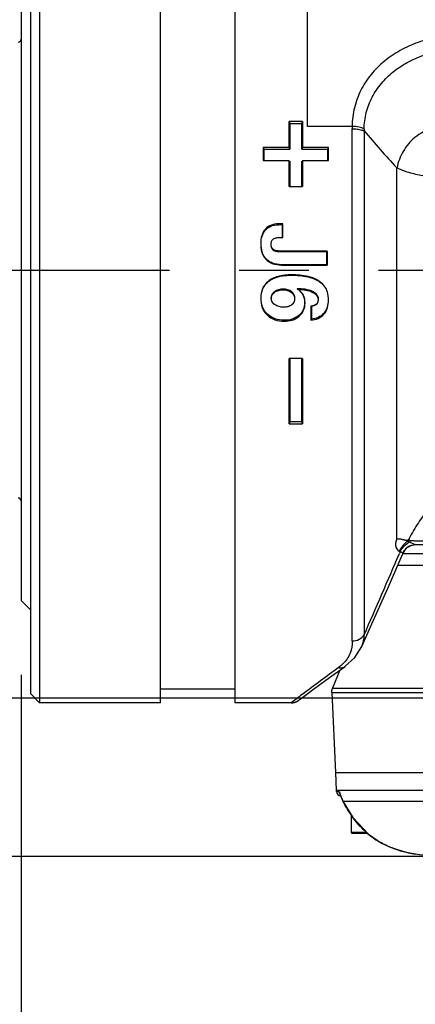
# Model space of a CAD drawing. Header units: millimetres. Extents: x 7426 to 8300, y 123 to 421.
# Tile 23 of 197: x 7979.82 to 7981.95, y 193.48 to 198.77. Entities that reach past the tile are written whole.
import ezdxf

# ---------------------------------------------------------------- set-up
doc = ezdxf.new("R2010")
doc.units = ezdxf.units.MM
doc.linetypes.add('CENTER', pattern=[0.6, 0.375, -0.075, 0.075, -0.075])
for name, color, linetype in [('中心线', 7, 'CENTER'), ('外形图', 7, 'Continuous'), ('尺寸标注', 7, 'Continuous')]:
    doc.layers.add(name, color=color, linetype=linetype)
doc.styles.add('微软雅黑', font='msyh.ttc')
doc.dimstyles.new('尺寸标注_1_20比例', dxfattribs={"dimtxt": 1.5, "dimasz": 1.25, "dimexe": 0.5, "dimexo": 0.4, "dimgap": 0.5, "dimtad": 1, "dimdec": 1, "dimlfac": 20, "dimdsep": 46, "dimtxsty": '微软雅黑', "dimcen": 0.09, "dimadec": 0, "dimazin": 0, "dimtp": 0.01, "dimtm": 0.01, "dimtfac": 1, "dimtdec": 1, "dimtofl": 0, "dimtmove": 0, "dimatfit": 3, "dimfxl": 1, "dimtolj": 1, "dimarcsym": 0})

# ---------------------------------------------------------------- blocks, each defined once
blk = doc.blocks.new('*D1265')
at = {"layer": 'Defpoints', "color": 0}
for p in [(7979.8323, 195.6488), (7989.4323, 195.1238), (7979.8323, 186.6097)]:
    blk.add_point(p, dxfattribs=at)
at = {"layer": '尺寸标注', "color": 0, "lineweight": -2}
for p, q in [((7979.8323, 195.2488), (7979.8323, 186.1097)), ((7989.4323, 194.7238), (7989.4323, 186.1097)), ((7988.1823, 186.6097), (7981.0823, 186.6097))]:
    blk.add_line(p, q, dxfattribs=at)
at = {"layer": '尺寸标注', "color": 0}
for points in [[(7981.0823, 186.818), (7981.0823, 186.4014), (7979.8323, 186.6097)], [(7988.1823, 186.4014), (7988.1823, 186.818), (7989.4323, 186.6097)]]:
    blk.add_solid(points, dxfattribs=at)
at = {"layer": '尺寸标注', "color": 0, "insert": (7984.6323, 187.8887), "char_height": 1.5, "attachment_point": 5, "style": '微软雅黑'}
blk.add_mtext('\\A1;192', dxfattribs=at)
blk = doc.blocks.new('*D1267')
at = {"layer": 'Defpoints', "color": 0}
for p in [(8004.0819, 196.6716), (7979.8323, 195.6488), (7979.8323, 182.682)]:
    blk.add_point(p, dxfattribs=at)
at = {"layer": '尺寸标注', "color": 0, "lineweight": -2}
for p, q in [((8004.0819, 196.2716), (8004.0819, 182.182)), ((7979.8323, 195.2488), (7979.8323, 182.182)), ((8002.8319, 182.682), (7981.0823, 182.682))]:
    blk.add_line(p, q, dxfattribs=at)
at = {"layer": '尺寸标注', "color": 0}
for points in [[(7981.0823, 182.8903), (7981.0823, 182.4737), (7979.8323, 182.682)], [(8002.8319, 182.4737), (8002.8319, 182.8903), (8004.0819, 182.682)]]:
    blk.add_solid(points, dxfattribs=at)
at = {"layer": '尺寸标注', "color": 0, "insert": (7991.9571, 183.9577), "char_height": 1.5, "attachment_point": 5, "style": '微软雅黑'}
blk.add_mtext('\\A1;485', dxfattribs=at)
blk = doc.blocks.new('*D1268')
at = {"layer": 'Defpoints', "color": 0}
for p in [(7984.7568, 200.5738), (7974.2781, 194.2738), (7984.7568, 194.2738)]:
    blk.add_point(p, dxfattribs=at)
at = {"layer": '尺寸标注', "color": 0, "lineweight": -2}
for p, q in [((7984.3568, 200.5738), (7973.7781, 200.5738)), ((7974.2781, 199.3238), (7974.2781, 195.5238)), ((7984.3568, 194.2738), (7973.7781, 194.2738))]:
    blk.add_line(p, q, dxfattribs=at)
at = {"layer": '尺寸标注', "color": 0}
for points in [[(7974.4865, 199.3238), (7974.0698, 199.3238), (7974.2781, 200.5738)], [(7974.0698, 195.5238), (7974.4865, 195.5238), (7974.2781, 194.2738)]]:
    blk.add_solid(points, dxfattribs=at)
at = {"layer": '尺寸标注', "color": 0, "insert": (7972.9991, 197.4238), "char_height": 1.5, "attachment_point": 5, "rotation": 90, "style": '微软雅黑'}
blk.add_mtext('\\A1;126', dxfattribs=at)
blk = doc.blocks.new('*D1292')
at = {"layer": 'Defpoints', "color": 0}
for p in [(7989.4323, 199.7238), (7977.3346, 195.1238), (7989.4323, 195.1238)]:
    blk.add_point(p, dxfattribs=at)
at = {"layer": '尺寸标注', "color": 0, "lineweight": -2}
for p, q in [((7989.0323, 199.7238), (7976.8346, 199.7238)), ((7977.3346, 198.4738), (7977.3346, 196.3738)), ((7989.0323, 195.1238), (7976.8346, 195.1238))]:
    blk.add_line(p, q, dxfattribs=at)
at = {"layer": '尺寸标注', "color": 0}
for points in [[(7977.5429, 198.4738), (7977.1262, 198.4738), (7977.3346, 199.7238)], [(7977.1262, 196.3738), (7977.5429, 196.3738), (7977.3346, 195.1238)]]:
    blk.add_solid(points, dxfattribs=at)
at = {"layer": '尺寸标注', "color": 0, "insert": (7976.0594, 197.4238), "char_height": 1.5, "attachment_point": 5, "rotation": 90, "style": '微软雅黑'}
blk.add_mtext('\\A1;92', dxfattribs=at)

msp = doc.modelspace()

# ---------------------------------------------------------------- linework, layer by layer
at = {"layer": '中心线', "linetype": 'CENTER', "ltscale": 5}
msp.add_line((7978.7552, 197.4238), (8028.3522, 197.4238), dxfattribs=at)
at = {"layer": '外形图', "color": 7, "linetype": 'Continuous'}
for p, q in [((7979.9323, 199.7488), (7979.9323, 195.0988)), ((7980.5823, 195.0988), (7980.5823, 199.7488)), ((7980.9823, 199.7488), (7980.9823, 195.0988)), ((7979.8823, 199.6988), (7979.8823, 195.1488)), ((7981.3722, 198.1959), (7981.3722, 199.5699)), ((7979.8323, 199.1988), (7979.8323, 195.6488)), ((7981.2753, 198.0828), (7981.2753, 198.2228)), ((7981.3453, 198.2228), (7981.2753, 198.2228)), ((7981.2753, 198.2228), (7981.2775, 198.2121)), ((7981.2775, 198.2121), (7981.2775, 198.0736)), ((7981.2775, 198.2121), (7981.3431, 198.2121)), ((7981.3431, 198.2121), (7981.3453, 198.2228)), ((7981.3431, 198.0736), (7981.3431, 198.2121)), ((7981.3453, 198.2228), (7981.3453, 198.0828)), ((7981.6133, 198.1959), (7981.3722, 198.1959)), ((7981.6134, 195.4313), (7981.6134, 198.1828)), ((7981.6776, 198.1717), (7981.6776, 195.4646)), ((7981.1353, 198.0828), (7981.1375, 198.0736)), ((7981.2753, 198.0828), (7981.1353, 198.0828)), ((7981.1375, 198.0736), (7981.2775, 198.0736)), ((7981.2775, 198.0736), (7981.2753, 198.0828)), ((7981.3453, 198.0828), (7981.3431, 198.0736)), ((7981.3431, 198.0736), (7981.4831, 198.0736)), ((7981.4853, 198.0828), (7981.3453, 198.0828)), ((7981.4831, 198.0736), (7981.4853, 198.0828)), ((7981.1353, 198.0128), (7981.2753, 198.0128)), ((7981.2753, 197.8728), (7981.2753, 198.0128)), ((7981.2775, 198.0085), (7981.2775, 197.8728)), ((7981.3431, 197.8728), (7981.3431, 198.0085)), ((7981.3453, 198.0128), (7981.3453, 197.8728)), ((7981.3453, 198.0128), (7981.4853, 198.0128)), ((7981.8532, 195.9811), (7981.8532, 197.9736)), ((7981.2753, 197.8728), (7981.3453, 197.8728)), ((7981.148, 197.6404), (7981.1463, 197.6442)), ((7981.2292, 197.6728), (7981.2292, 197.6679)), ((7981.2402, 197.6728), (7981.2292, 197.6728)), ((7981.2292, 197.6679), (7981.238, 197.6679)), ((7981.238, 197.6679), (7981.2402, 197.6728)), ((7981.2277, 197.5989), (7981.2402, 197.5984)), ((7981.2402, 197.5984), (7981.238, 197.5988)), ((7981.1234, 197.5664), (7981.1212, 197.568)), ((7981.1756, 197.5645), (7981.1778, 197.566)), ((7981.2251, 197.526), (7981.2251, 197.5228)), ((7981.4788, 197.526), (7981.2251, 197.526)), ((7981.2251, 197.5228), (7981.4766, 197.5228)), ((7981.4766, 197.5228), (7981.4788, 197.526)), ((7981.4766, 197.4519), (7981.4766, 197.5228)), ((7981.4788, 197.526), (7981.4788, 197.45)), ((7981.1529, 197.4811), (7981.1514, 197.4802)), ((7981.245, 197.4519), (7981.245, 197.45)), ((7981.4766, 197.4519), (7981.245, 197.4519)), ((7981.245, 197.45), (7981.4788, 197.45)), ((7981.4788, 197.45), (7981.4766, 197.4519)), ((7981.1656, 197.3646), (7981.1643, 197.3657)), ((7981.2855, 197.3962), (7981.2855, 197.3981)), ((7981.3759, 197.3875), (7981.3764, 197.3893)), ((7981.2416, 197.3212), (7981.2416, 197.3179)), ((7981.4379, 197.3609), (7981.4392, 197.3619)), ((7981.4728, 197.3211), (7981.4748, 197.321)), ((7981.1234, 197.273), (7981.1212, 197.2713)), ((7981.1766, 197.2725), (7981.1787, 197.2708)), ((7981.1954, 197.3078), (7981.1967, 197.3048)), ((7981.2879, 197.3068), (7981.2865, 197.3038)), ((7981.3057, 197.2706), (7981.3035, 197.2689)), ((7981.4031, 197.3072), (7981.402, 197.304)), ((7981.432, 197.2677), (7981.4298, 197.266)), ((7981.4839, 197.2641), (7981.4861, 197.2623)), ((7981.2888, 197.2373), (7981.2874, 197.237)), ((7981.3576, 197.2484), (7981.3598, 197.2465)), ((7981.4224, 197.2414), (7981.421, 197.2411)), ((7981.1576, 197.187), (7981.1561, 197.1829)), ((7981.247, 197.1541), (7981.247, 197.149)), ((7981.327, 197.1806), (7981.3284, 197.1763)), ((7981.394, 197.1608), (7981.3918, 197.1556)), ((7981.4601, 197.191), (7981.4617, 197.187)), ((7981.2753, 196.598), (7981.2753, 196.948)), ((7981.3453, 196.948), (7981.2753, 196.948)), ((7981.2775, 196.948), (7981.2775, 196.6089)), ((7981.3431, 196.6089), (7981.3431, 196.948)), ((7981.3453, 196.948), (7981.3453, 196.598)), ((7981.2775, 196.6089), (7981.2753, 196.598)), ((7981.2753, 196.598), (7981.3453, 196.598)), ((7981.3431, 196.6089), (7981.2775, 196.6089)), ((7981.3453, 196.598), (7981.3431, 196.6089)), ((7981.91, 195.9341), (7981.93, 195.945)), ((7981.93, 195.945), (7981.9521, 195.9488)), ((7981.9514, 195.9488), (7983.6061, 195.9488)), ((7981.9514, 195.9488), (7981.9514, 195.9488)), ((7981.8068, 195.7185), (7981.8897, 195.9076)), ((7981.8719, 195.9126), (7981.8673, 195.9019)), ((7981.9001, 195.9254), (7981.8889, 195.9075)), ((7981.8889, 195.9075), (7981.8897, 195.9076)), ((7985.591, 195.8988), (7981.8897, 195.8988)), ((7983.6461, 195.837), (7981.8587, 195.837)), ((7979.8323, 195.6488), (7979.8823, 195.5988)), ((7981.4714, 195.22), (7981.5166, 195.2528)), ((7981.5076, 195.1755), (7981.5492, 195.2762)), ((7981.5755, 195.2949), (7981.5761, 195.2954)), ((7981.3935, 195.163), (7981.4714, 195.22)), ((7979.8823, 195.1488), (7979.9323, 195.0988)), ((7980.5823, 195.1738), (7980.9823, 195.1738)), ((7981.3471, 195.1459), (7981.3435, 195.1432)), ((7981.3535, 195.1335), (7981.3987, 195.1668)), ((7981.5038, 195.1543), (7981.5232, 194.7238)), ((7980.5823, 195.0988), (7979.9323, 195.0988)), ((7981.2845, 195.0988), (7980.9823, 195.0988)), ((7981.3167, 195.123), (7981.2845, 195.0988)), ((7981.2845, 195.0988), (7981.2971, 195.1)), ((7981.297, 195.0999), (7981.3052, 195.102)), ((7981.2972, 195.1), (7981.3078, 195.1029)), ((7981.3052, 195.102), (7981.3121, 195.1047)), ((7981.3078, 195.1029), (7981.3164, 195.1068)), ((7981.3258, 195.1129), (7981.3282, 195.1146)), ((7981.3282, 195.1146), (7981.3616, 195.1395)), ((7981.5232, 194.7238), (7981.5279, 194.6283)), ((7981.5232, 194.7238), (7993.9793, 194.7238)), ((7981.5232, 194.7238), (7981.5365, 194.7238)), ((7981.5435, 194.6213), (7981.5284, 194.6213)), ((7981.554, 194.5922), (7981.5576, 194.5832)), ((7981.5635, 194.5706), (7981.5638, 194.5706)), ((7981.6073, 194.4993), (7981.6073, 194.4038)), ((7981.6073, 194.4038), (7981.6905, 194.4038)), ((7981.6123, 194.3988), (7981.6952, 194.3988)), ((7981.7704, 194.3457), (7981.7704, 194.3458))]:
    msp.add_line(p, q, dxfattribs=at)
for points in [[(7981.8896, 195.9076), (7981.8948, 195.9172), (7981.91, 195.9341)], [(7981.9001, 195.9254), (7981.9096, 195.9343), (7981.9213, 195.9416)], [(7981.9213, 195.9416), (7981.9351, 195.9467), (7981.9514, 195.9488)], [(7981.6648, 195.4017), (7981.7125, 195.5071), (7981.8068, 195.7185)], [(7981.5761, 195.2954), (7981.6269, 195.3424), (7981.6648, 195.4016)], [(7981.5166, 195.2528), (7981.5572, 195.2819), (7981.5755, 195.2949)], [(7981.2845, 195.0988), (7981.288, 195.0989), (7981.297, 195.0999)], [(7981.3121, 195.1047), (7981.3177, 195.1075), (7981.3208, 195.1094), (7981.3223, 195.1104), (7981.3231, 195.111), (7981.3238, 195.1114), (7981.3243, 195.1118), (7981.3248, 195.1122), (7981.3258, 195.1129)], [(7981.5474, 194.6108), (7981.5476, 194.6103), (7981.549, 194.6066), (7981.5511, 194.6003), (7981.5541, 194.592)], [(7981.5576, 194.5832), (7981.5619, 194.5738), (7981.5635, 194.5706)], [(7981.5635, 194.5706), (7981.6173, 194.4829), (7981.7005, 194.3931), (7981.7704, 194.3457)], [(7981.7704, 194.3457), (7981.8239, 194.3208), (7981.9036, 194.2963), (7981.9746, 194.2837), (7982.0304, 194.2779), (7982.0695, 194.2752)]]:
    msp.add_lwpolyline(points, dxfattribs=at)
for centre, radius, start, end in [((7979.8173, 198.6638), 0.015, 270, 0), ((7982.0724, 198.1919), 0.4591, 179.512, 181.1426), ((7982.0264, 198.1749), 0.3488, 178.9409, 180.5345), ((7985.9562, 201.7886), 5.6026, 220.2088, 222.9161), ((8005.7959, 198.0478), 24.6607, 179.91868, 180.08132), ((8005.558, 198.0411), 24.4205, 179.92373, 180.0664), ((7957.0627, 198.0411), 24.4204, 359.9336, 0.07627), ((7956.8246, 198.0478), 24.6607, 359.91868, 0.08132), ((7955.1656, 197.6333), 26.0724, 359.92417, 0.07602), ((7954.8846, 197.6356), 26.3556, 359.9192, 0.0808), ((7981.2673, 197.2032), 0.1297, 64.0624, 67.5979), ((8007.7055, 197.1927), 26.3137, 179.91907, 180.08093), ((7981.3585, 197.5084), 0.2805, 276.809, 277.2586), ((8007.4261, 197.1952), 26.0321, 179.92306, 180.07571), ((7979.8173, 196.1838), 0.015, 0, 90), ((7982.0573, 197.0659), 1.1038, 261.5348, 262.5111), ((7981.8691, 195.996), 0.0506, 325.5539, 331.0801), ((7956.0906, 206.8292), 27.9972, 336.0514, 337.02697), ((7981.5349, 195.4607), 0.1427, 335.5648, 1.5872), ((7989.3954, 184.4296), 13.402, 125.88014, 126.90783), ((7990.394, 183.066), 15.092, 126.84739, 126.99228), ((7981.2844, 195.1663), 0.0675, 270.0483, 285.5359), ((7981.2847, 195.1654), 0.0666, 285.5581, 288.022), ((7981.2843, 195.1663), 0.0675, 288.0864, 306.8866), ((7981.6706, 194.6356), 0.1429, 182.8951, 185.7452), ((7981.5533, 194.6238), 0.025, 185.7651, 265.6128), ((7981.7551, 194.6678), 0.2146, 200.9296, 206.9241), ((7981.6123, 194.4038), 0.005, 180, 270), ((7981.9772, 194.7262), 0.4329, 229.3547, 241.4708), ((7982.0248, 194.8316), 0.5487, 250.0275, 254.6285), ((7982.0455, 194.908), 0.6279, 254.6541, 258.0201), ((7982.0659, 195.0076), 0.7296, 258.0763, 261.1029)]:
    msp.add_arc(centre, radius, start, end, dxfattribs=at)
for points, knots in [([(7982.1784, 198.6844), (7982.1424, 198.6852), (7982.0707, 198.6771), (7981.9672, 198.6498), (7981.871, 198.6064), (7981.785, 198.5487), (7981.7125, 198.4767), (7981.6568, 198.392), (7981.6221, 198.2969), (7981.613, 198.2296), (7981.6133, 198.1959)], [0, 0, 0, 0, 0.13074, 0.260243, 0.387522, 0.512241, 0.63485, 0.756238, 0.877521, 1, 1, 1, 1]), ([(7981.6776, 198.1814), (7981.6781, 198.2112), (7981.6859, 198.2707), (7981.718, 198.3543), (7981.7681, 198.4285), (7981.8327, 198.4912), (7981.9089, 198.5415), (7981.9937, 198.5791), (7982.0845, 198.6036), (7982.1475, 198.6094), (7982.1791, 198.6095)], [0, 0, 0, 0, 0.122919, 0.244592, 0.366246, 0.488984, 0.613647, 0.740625, 0.8697, 1, 1, 1, 1]), ([(7981.6776, 198.1814), (7981.6741, 198.1838), (7981.6653, 198.188), (7981.6439, 198.1941), (7981.6259, 198.1957), (7981.6133, 198.1959)], [0, 0, 0, 0, 0.193189, 0.433139, 1, 1, 1, 1]), ([(7981.6134, 198.1828), (7981.6199, 198.1829), (7981.6353, 198.1825), (7981.6568, 198.1783), (7981.6715, 198.174), (7981.6776, 198.1717)], [0, 0, 0, 0, 0.29799, 0.703347, 1, 1, 1, 1]), ([(7982.1442, 198.2056), (7982.1264, 198.2043), (7982.0913, 198.1991), (7982.0404, 198.1857), (7981.9925, 198.166), (7981.9369, 198.1286), (7981.8831, 198.0655), (7981.8601, 198.0037), (7981.8546, 197.9725)], [0, 0, 0, 0, 0.13341, 0.264771, 0.392734, 0.51847, 0.762768, 1, 1, 1, 1]), ([(7982.1635, 197.9131), (7982.1323, 197.9148), (7982.072, 197.9186), (7981.987, 197.9304), (7981.9146, 197.9472), (7981.872, 197.9631), (7981.8546, 197.9725)], [0, 0, 0, 0, 0.295954, 0.572613, 0.811919, 1, 1, 1, 1]), ([(7981.1463, 197.6442), (7981.1373, 197.6341), (7981.1241, 197.6091), (7981.1212, 197.5816), (7981.1212, 197.568)], [0, 0, 0, 0, 0.499051, 1, 1, 1, 1]), ([(7981.1234, 197.5664), (7981.1234, 197.5797), (7981.1262, 197.6064), (7981.1392, 197.6306), (7981.148, 197.6404)], [0, 0, 0, 0, 0.501121, 1, 1, 1, 1]), ([(7981.2292, 197.6728), (7981.2142, 197.6728), (7981.1913, 197.6707), (7981.1632, 197.6594), (7981.1513, 197.6499), (7981.1463, 197.6442)], [0, 0, 0, 0, 0.500202, 0.750427, 1, 1, 1, 1]), ([(7981.148, 197.6404), (7981.1528, 197.6459), (7981.1646, 197.6552), (7981.1922, 197.666), (7981.2145, 197.6679), (7981.2292, 197.6679)], [0, 0, 0, 0, 0.24955, 0.499774, 1, 1, 1, 1]), ([(7981.1778, 197.566), (7981.1778, 197.5716), (7981.1801, 197.5834), (7981.1939, 197.5949), (7981.2107, 197.5988), (7981.2221, 197.5991), (7981.2277, 197.5989)], [0, 0, 0, 0, 0.248826, 0.497328, 0.748317, 1, 1, 1, 1]), ([(7981.1212, 197.568), (7981.1212, 197.5521), (7981.1237, 197.528), (7981.136, 197.4986), (7981.1458, 197.4857), (7981.1514, 197.4802)], [0, 0, 0, 0, 0.499134, 0.749546, 1, 1, 1, 1]), ([(7981.1529, 197.4811), (7981.1474, 197.4865), (7981.1379, 197.4989), (7981.1258, 197.5276), (7981.1234, 197.551), (7981.1234, 197.5664)], [0, 0, 0, 0, 0.250244, 0.50058, 1, 1, 1, 1]), ([(7981.1756, 197.5645), (7981.1756, 197.5586), (7981.1766, 197.5469), (7981.183, 197.5362), (7981.1874, 197.5325)], [0, 0, 0, 0, 0.501658, 1, 1, 1, 1]), ([(7981.1888, 197.5354), (7981.1846, 197.539), (7981.1787, 197.5492), (7981.1778, 197.5604), (7981.1778, 197.566)], [0, 0, 0, 0, 0.498292, 1, 1, 1, 1]), ([(7981.1874, 197.5325), (7981.1924, 197.5283), (7981.2054, 197.5236), (7981.2185, 197.5228), (7981.2251, 197.5228)], [0, 0, 0, 0, 0.498619, 1, 1, 1, 1]), ([(7981.2251, 197.526), (7981.2187, 197.526), (7981.2061, 197.5268), (7981.1936, 197.5313), (7981.1888, 197.5354)], [0, 0, 0, 0, 0.501357, 1, 1, 1, 1]), ([(7981.1514, 197.4802), (7981.1573, 197.4742), (7981.1712, 197.4643), (7981.2028, 197.4523), (7981.2283, 197.45), (7981.245, 197.45)], [0, 0, 0, 0, 0.249915, 0.500151, 1, 1, 1, 1]), ([(7981.245, 197.4519), (7981.2286, 197.4519), (7981.2036, 197.4541), (7981.1725, 197.4656), (7981.1588, 197.4753), (7981.1529, 197.4811)], [0, 0, 0, 0, 0.499876, 0.750108, 1, 1, 1, 1]), ([(7981.1643, 197.3657), (7981.1571, 197.3604), (7981.1439, 197.3478), (7981.1254, 197.3167), (7981.1212, 197.2892), (7981.1212, 197.2713)], [0, 0, 0, 0, 0.25084, 0.501536, 1, 1, 1, 1]), ([(7981.1234, 197.273), (7981.1234, 197.2903), (7981.1275, 197.3171), (7981.1457, 197.3473), (7981.1586, 197.3594), (7981.1656, 197.3646)], [0, 0, 0, 0, 0.498633, 0.749228, 1, 1, 1, 1]), ([(7981.2855, 197.3981), (7981.2643, 197.3981), (7981.2218, 197.3948), (7981.1812, 197.3784), (7981.1643, 197.3657)], [0, 0, 0, 0, 0.501171, 1, 1, 1, 1]), ([(7981.1656, 197.3646), (7981.174, 197.3709), (7981.2109, 197.3914), (7981.2542, 197.3962), (7981.2855, 197.3962)], [0, 0, 0, 0, 0.250894, 1, 1, 1, 1]), ([(7981.3759, 197.3875), (7981.3924, 197.3838), (7981.4143, 197.3766), (7981.4334, 197.3643), (7981.4379, 197.3609)], [0, 0, 0, 0, 0.749471, 1, 1, 1, 1]), ([(7981.4392, 197.3619), (7981.4347, 197.3654), (7981.4154, 197.378), (7981.3932, 197.3855), (7981.3764, 197.3893)], [0, 0, 0, 0, 0.250544, 1, 1, 1, 1]), ([(7981.2416, 197.3212), (7981.2335, 197.3212), (7981.2172, 197.3195), (7981.202, 197.3126), (7981.1954, 197.3078)], [0, 0, 0, 0, 0.500564, 1, 1, 1, 1]), ([(7981.1967, 197.3048), (7981.2031, 197.3094), (7981.2178, 197.3162), (7981.2337, 197.3179), (7981.2416, 197.3179)], [0, 0, 0, 0, 0.49946, 1, 1, 1, 1]), ([(7981.2879, 197.3068), (7981.2816, 197.312), (7981.2664, 197.3195), (7981.2498, 197.3212), (7981.2416, 197.3212)], [0, 0, 0, 0, 0.499179, 1, 1, 1, 1]), ([(7981.2416, 197.3179), (7981.2496, 197.3179), (7981.2657, 197.3163), (7981.2804, 197.3089), (7981.2865, 197.3038)], [0, 0, 0, 0, 0.500837, 1, 1, 1, 1]), ([(7981.4031, 197.3072), (7981.3901, 197.3143), (7981.3609, 197.3221), (7981.3315, 197.3233), (7981.3167, 197.3231)], [0, 0, 0, 0, 0.49934, 1, 1, 1, 1]), ([(7981.3167, 197.3231), (7981.3231, 197.3193), (7981.3351, 197.3102), (7981.3486, 197.292), (7981.3563, 197.2708), (7981.3576, 197.2558), (7981.3576, 197.2484)], [0, 0, 0, 0, 0.250246, 0.500268, 0.750177, 1, 1, 1, 1]), ([(7981.3598, 197.2465), (7981.3598, 197.2605), (7981.356, 197.2823), (7981.3405, 197.3062), (7981.3298, 197.3157), (7981.324, 197.3198)], [0, 0, 0, 0, 0.498116, 0.74898, 1, 1, 1, 1]), ([(7981.324, 197.3198), (7981.3374, 197.3197), (7981.3641, 197.318), (7981.3903, 197.3105), (7981.402, 197.304)], [0, 0, 0, 0, 0.500559, 1, 1, 1, 1]), ([(7981.4379, 197.3609), (7981.4485, 197.3528), (7981.4616, 197.3403), (7981.4708, 197.3251), (7981.4728, 197.3211)], [0, 0, 0, 0, 0.749427, 1, 1, 1, 1]), ([(7981.4748, 197.321), (7981.4727, 197.3251), (7981.4634, 197.3407), (7981.45, 197.3537), (7981.4392, 197.3619)], [0, 0, 0, 0, 0.25058, 1, 1, 1, 1]), ([(7981.4728, 197.3211), (7981.475, 197.3168), (7981.4821, 197.2985), (7981.4839, 197.2787), (7981.4839, 197.2641)], [0, 0, 0, 0, 0.250729, 1, 1, 1, 1]), ([(7981.4861, 197.2623), (7981.4861, 197.2773), (7981.4843, 197.2977), (7981.477, 197.3165), (7981.4748, 197.321)], [0, 0, 0, 0, 0.749269, 1, 1, 1, 1]), ([(7981.1212, 197.2713), (7981.1212, 197.2551), (7981.1248, 197.2303), (7981.1396, 197.2011), (7981.1502, 197.1885), (7981.1561, 197.1829)], [0, 0, 0, 0, 0.499098, 0.749525, 1, 1, 1, 1]), ([(7981.1576, 197.187), (7981.1518, 197.1925), (7981.1414, 197.2046), (7981.1269, 197.233), (7981.1234, 197.2572), (7981.1234, 197.273)], [0, 0, 0, 0, 0.250519, 0.500918, 1, 1, 1, 1]), ([(7981.1954, 197.3078), (7981.1898, 197.3038), (7981.1798, 197.2935), (7981.1766, 197.2794), (7981.1766, 197.2725)], [0, 0, 0, 0, 0.500751, 1, 1, 1, 1]), ([(7981.1766, 197.2725), (7981.1766, 197.2657), (7981.1804, 197.2517), (7981.1907, 197.2421), (7981.1963, 197.2382)], [0, 0, 0, 0, 0.498716, 1, 1, 1, 1]), ([(7981.1787, 197.2708), (7981.1787, 197.2774), (7981.1818, 197.291), (7981.1914, 197.3009), (7981.1967, 197.3048)], [0, 0, 0, 0, 0.499346, 1, 1, 1, 1]), ([(7981.1975, 197.238), (7981.1922, 197.2417), (7981.1824, 197.251), (7981.1787, 197.2644), (7981.1787, 197.2708)], [0, 0, 0, 0, 0.501273, 1, 1, 1, 1]), ([(7981.2865, 197.3038), (7981.2916, 197.2996), (7981.3006, 197.2891), (7981.3035, 197.2755), (7981.3035, 197.2689)], [0, 0, 0, 0, 0.500598, 1, 1, 1, 1]), ([(7981.3035, 197.2689), (7981.3035, 197.2628), (7981.3009, 197.2502), (7981.2923, 197.2407), (7981.2874, 197.237)], [0, 0, 0, 0, 0.499605, 1, 1, 1, 1]), ([(7981.3057, 197.2706), (7981.3057, 197.2775), (7981.3026, 197.2916), (7981.2932, 197.3024), (7981.2879, 197.3068)], [0, 0, 0, 0, 0.499354, 1, 1, 1, 1]), ([(7981.2888, 197.2373), (7981.2939, 197.2412), (7981.3029, 197.251), (7981.3057, 197.2642), (7981.3057, 197.2706)], [0, 0, 0, 0, 0.500468, 1, 1, 1, 1]), ([(7981.402, 197.304), (7981.4092, 197.3), (7981.4196, 197.2927), (7981.4283, 197.2784), (7981.4298, 197.2701), (7981.4298, 197.266)], [0, 0, 0, 0, 0.499854, 0.750111, 1, 1, 1, 1]), ([(7981.432, 197.2677), (7981.432, 197.2719), (7981.4305, 197.2806), (7981.4214, 197.2955), (7981.4105, 197.3031), (7981.4031, 197.3072)], [0, 0, 0, 0, 0.2499, 0.50017, 1, 1, 1, 1]), ([(7981.4298, 197.266), (7981.4298, 197.2615), (7981.4291, 197.2524), (7981.4244, 197.244), (7981.421, 197.2411)], [0, 0, 0, 0, 0.502495, 1, 1, 1, 1]), ([(7981.4224, 197.2414), (7981.4261, 197.2444), (7981.4312, 197.2533), (7981.432, 197.2629), (7981.432, 197.2677)], [0, 0, 0, 0, 0.497668, 1, 1, 1, 1]), ([(7981.4839, 197.2641), (7981.4839, 197.251), (7981.4811, 197.2247), (7981.4686, 197.2007), (7981.4601, 197.191)], [0, 0, 0, 0, 0.501102, 1, 1, 1, 1]), ([(7981.4617, 197.187), (7981.4705, 197.1971), (7981.4832, 197.2218), (7981.4861, 197.2489), (7981.4861, 197.2623)], [0, 0, 0, 0, 0.499083, 1, 1, 1, 1]), ([(7981.2445, 197.2245), (7981.2363, 197.2245), (7981.2197, 197.2263), (7981.2042, 197.2332), (7981.1975, 197.238)], [0, 0, 0, 0, 0.500578, 1, 1, 1, 1]), ([(7981.2874, 197.237), (7981.2815, 197.2324), (7981.2673, 197.226), (7981.2521, 197.2245), (7981.2445, 197.2245)], [0, 0, 0, 0, 0.499115, 1, 1, 1, 1]), ([(7981.3576, 197.2484), (7981.3576, 197.2357), (7981.3531, 197.2096), (7981.3367, 197.1888), (7981.327, 197.1806)], [0, 0, 0, 0, 0.500136, 1, 1, 1, 1]), ([(7981.3284, 197.1763), (7981.3384, 197.1849), (7981.3552, 197.2065), (7981.3598, 197.2333), (7981.3598, 197.2465)], [0, 0, 0, 0, 0.499844, 1, 1, 1, 1]), ([(7981.421, 197.2411), (7981.417, 197.2378), (7981.4072, 197.2332), (7981.3969, 197.2308), (7981.3918, 197.2299)], [0, 0, 0, 0, 0.499266, 1, 1, 1, 1]), ([(7981.394, 197.2302), (7981.399, 197.2311), (7981.409, 197.2336), (7981.4185, 197.2381), (7981.4224, 197.2414)], [0, 0, 0, 0, 0.500688, 1, 1, 1, 1]), ([(7981.1561, 197.1829), (7981.168, 197.1715), (7981.197, 197.1535), (7981.2305, 197.149), (7981.247, 197.149)], [0, 0, 0, 0, 0.499112, 1, 1, 1, 1]), ([(7981.247, 197.1541), (7981.2308, 197.1541), (7981.1979, 197.1584), (7981.1693, 197.1759), (7981.1576, 197.187)], [0, 0, 0, 0, 0.501001, 1, 1, 1, 1]), ([(7981.327, 197.1806), (7981.3161, 197.1714), (7981.2901, 197.1575), (7981.2613, 197.1541), (7981.247, 197.1541)], [0, 0, 0, 0, 0.499076, 1, 1, 1, 1]), ([(7981.247, 197.149), (7981.2616, 197.149), (7981.2909, 197.1525), (7981.3174, 197.1668), (7981.3284, 197.1763)], [0, 0, 0, 0, 0.500889, 1, 1, 1, 1]), ([(7981.3918, 197.1556), (7981.4048, 197.1566), (7981.4308, 197.1617), (7981.4532, 197.1772), (7981.4617, 197.187)], [0, 0, 0, 0, 0.501337, 1, 1, 1, 1]), ([(7981.4601, 197.191), (7981.4519, 197.1817), (7981.4308, 197.1671), (7981.4063, 197.162), (7981.394, 197.1608)], [0, 0, 0, 0, 0.498753, 1, 1, 1, 1]), ([(7982.1635, 196.2615), (7982.1355, 196.2459), (7982.0833, 196.2073), (7982.018, 196.1357), (7981.9611, 196.0568), (7981.9285, 196.0004), (7981.9134, 195.9715)], [0, 0, 0, 0, 0.247988, 0.497183, 0.747689, 1, 1, 1, 1]), ([(7982.3653, 195.9988), (7982.3493, 195.998), (7982.3252, 195.9949), (7982.2928, 195.9904), (7982.2581, 195.9863), (7982.2118, 195.9812), (7982.152, 195.9752), (7982.0872, 195.9703), (7982.0216, 195.9674), (7981.9698, 195.9673), (7981.9345, 195.9691), (7981.9198, 195.9706), (7981.9134, 195.9715)], [0, 0, 0, 0, 0.105715, 0.160363, 0.216766, 0.336709, 0.468848, 0.614278, 0.766175, 0.902808, 0.957108, 1, 1, 1, 1]), ([(7981.8532, 195.9811), (7981.8475, 195.9657), (7981.8421, 195.9381), (7981.8588, 195.9181), (7981.8652, 195.9133)], [0, 0, 0, 0, 0.671397, 1, 1, 1, 1]), ([(7981.8532, 195.9811), (7981.8563, 195.9809), (7981.863, 195.9804), (7981.8714, 195.9797), (7981.8784, 195.9787), (7981.8837, 195.9771), (7981.8882, 195.9759), (7981.8919, 195.9747), (7981.8938, 195.9744), (7981.8948, 195.9741)], [0, 0, 0, 0, 0.224515, 0.470059, 0.598091, 0.727721, 0.861184, 0.929482, 1, 1, 1, 1]), ([(7981.9109, 195.9674), (7981.9062, 195.9635), (7981.8887, 195.9476), (7981.8739, 195.9286), (7981.8652, 195.9133)], [0, 0, 0, 0, 0.254925, 1, 1, 1, 1]), ([(7981.8719, 195.9126), (7981.8748, 195.9177), (7981.8879, 195.9376), (7981.9061, 195.9541), (7981.9213, 195.9638)], [0, 0, 0, 0, 0.244763, 1, 1, 1, 1]), ([(7981.9213, 195.9638), (7981.9204, 195.9641), (7981.917, 195.9655), (7981.9135, 195.9666), (7981.9109, 195.9674)], [0, 0, 0, 0, 0.257541, 1, 1, 1, 1]), ([(7981.9514, 195.9488), (7981.9465, 195.9488), (7981.9362, 195.9552), (7981.9269, 195.9608), (7981.9213, 195.9638)], [0, 0, 0, 0, 0.438087, 1, 1, 1, 1]), ([(7981.8652, 195.9133), (7981.8658, 195.9134), (7981.8681, 195.9137), (7981.8703, 195.9132), (7981.8719, 195.9126)], [0, 0, 0, 0, 0.271098, 1, 1, 1, 1]), ([(7981.8719, 195.9126), (7981.8743, 195.9114), (7981.8779, 195.9098), (7981.8816, 195.9068), (7981.8832, 195.9057), (7981.8841, 195.9055)], [0, 0, 0, 0, 0.582683, 0.81581, 1, 1, 1, 1]), ([(7981.8841, 195.9055), (7981.8853, 195.9051), (7981.8873, 195.9059), (7981.8885, 195.9071), (7981.8889, 195.9075)], [0, 0, 0, 0, 0.715828, 1, 1, 1, 1]), ([(7981.6134, 195.4313), (7981.6263, 195.4313), (7981.6516, 195.437), (7981.6713, 195.4544), (7981.6776, 195.4646)], [0, 0, 0, 0, 0.516609, 1, 1, 1, 1]), ([(7981.6134, 195.4313), (7981.6148, 195.4091), (7981.6069, 195.3628), (7981.5797, 195.3251), (7981.5636, 195.3088)], [0, 0, 0, 0, 0.49236, 1, 1, 1, 1]), ([(7981.5636, 195.3088), (7981.5618, 195.3071), (7981.5545, 195.2999), (7981.5467, 195.2933), (7981.5406, 195.2885)], [0, 0, 0, 0, 0.244887, 1, 1, 1, 1]), ([(7981.5406, 195.2885), (7981.5467, 195.2873), (7981.5591, 195.2868), (7981.5707, 195.2915), (7981.5755, 195.2949)], [0, 0, 0, 0, 0.516531, 1, 1, 1, 1]), ([(7981.5038, 195.1543), (7981.5038, 195.1546), (7981.5054, 195.1542), (7981.5071, 195.1547), (7981.5112, 195.1545), (7981.5163, 195.1546), (7981.5232, 195.1546), (7981.5351, 195.1547), (7981.5537, 195.1546), (7981.5804, 195.1546), (7981.6129, 195.1545), (7981.6511, 195.1544), (7981.6949, 195.1544), (7981.7442, 195.1543), (7981.8206, 195.1543), (7981.9286, 195.1544), (7982.0724, 195.1544), (7982.2342, 195.1543), (7982.412, 195.1544), (7982.6041, 195.1544), (7982.8082, 195.1543), (7983.0223, 195.1546), (7983.244, 195.154), (7983.4708, 195.1543), (7983.7006, 195.1551), (7983.853, 195.1219), (7983.9248, 195.0945)], [0, 0, 0, 0, 0.000313, 0.001249, 0.002804, 0.004976, 0.007762, 0.011157, 0.019763, 0.030774, 0.044167, 0.059919, 0.077988, 0.098321, 0.120867, 0.172337, 0.231829, 0.298701, 0.372241, 0.451649, 0.53607, 0.624601, 0.716262, 0.81011, 0.904996, 1, 1, 1, 1]), ([(7983.9294, 195.1166), (7983.8929, 195.1287), (7983.8188, 195.1495), (7983.7051, 195.1702), (7983.5898, 195.1765), (7983.4371, 195.1751), (7983.2486, 195.1758), (7982.9585, 195.1753), (7982.6801, 195.1756), (7982.4163, 195.1755), (7982.2384, 195.1755), (7982.0766, 195.1755), (7981.9326, 195.1755), (7981.8246, 195.1755), (7981.7482, 195.1754), (7981.6988, 195.1755), (7981.655, 195.1756), (7981.6168, 195.1757), (7981.5843, 195.1758), (7981.5575, 195.1758), (7981.5389, 195.1758), (7981.5269, 195.1758), (7981.5201, 195.1757), (7981.515, 195.1758), (7981.5108, 195.1754), (7981.5093, 195.1759), (7981.5075, 195.1753), (7981.5076, 195.1755)], [0, 0, 0, 0, 0.047515, 0.095017, 0.142491, 0.189887, 0.283692, 0.375352, 0.548288, 0.627698, 0.701239, 0.768118, 0.827615, 0.879096, 0.90165, 0.92199, 0.940057, 0.95581, 0.969211, 0.980229, 0.988841, 0.992237, 0.995023, 0.997196, 0.998751, 0.999687, 1, 1, 1, 1]), ([(7981.5595, 194.6286), (7981.5549, 194.6286), (7981.5485, 194.6286), (7981.5406, 194.6286), (7981.5361, 194.6286), (7981.5328, 194.6285), (7981.5301, 194.6286), (7981.529, 194.6283), (7981.5279, 194.6285), (7981.5279, 194.6283)], [0, 0, 0, 0, 0.435895, 0.607708, 0.748578, 0.858367, 0.936939, 0.984166, 1, 1, 1, 1]), ([(7981.5435, 194.6212), (7981.5438, 194.6212), (7981.5446, 194.6203), (7981.546, 194.6174), (7981.5479, 194.611), (7981.5508, 194.6018), (7981.5533, 194.5948), (7981.5547, 194.5911)], [0, 0, 0, 0, 0.031707, 0.094625, 0.317862, 0.633141, 1, 1, 1, 1]), ([(7982.0151, 194.6276), (7981.9176, 194.6274), (7981.7657, 194.6275), (7981.6138, 194.6287), (7981.5595, 194.6286)], [0, 0, 0, 0, 0.642086, 1, 1, 1, 1]), ([(7981.5638, 194.5706), (7981.5857, 194.5713), (7981.6444, 194.5706), (7981.7535, 194.5697), (7981.9038, 194.57), (7982.0174, 194.5699), (7982.0804, 194.5701)], [0, 0, 0, 0, 0.127399, 0.340517, 0.634085, 1, 1, 1, 1])]:
    msp.add_open_spline(points, degree=3, knots=knots, dxfattribs=at)
for points in [[(7981.8546, 197.9725), (7981.854, 197.9728), (7981.8536, 197.9732), (7981.8532, 197.9736)], [(7981.1874, 197.5325), (7981.1878, 197.5335), (7981.1883, 197.5344), (7981.1888, 197.5354)], [(7981.3764, 197.3893), (7981.3467, 197.396), (7981.3159, 197.3981), (7981.2855, 197.3981)], [(7981.2855, 197.3962), (7981.3158, 197.3962), (7981.3464, 197.3942), (7981.3759, 197.3875)], [(7981.9109, 195.9674), (7981.9055, 195.9696), (7981.9002, 195.9719), (7981.8948, 195.9741)], [(7981.5038, 195.1543), (7981.5035, 195.1615), (7981.5048, 195.1689), (7981.5076, 195.1755)], [(7981.5471, 194.6106), (7981.5452, 194.6138), (7981.544, 194.6175), (7981.5435, 194.6213)], [(7981.6196, 194.4801), (7981.5986, 194.5086), (7981.5802, 194.5392), (7981.5638, 194.5706)], [(7981.6952, 194.3977), (7981.6669, 194.422), (7981.6417, 194.4501), (7981.6196, 194.4801)], [(7981.8373, 194.3159), (7981.8144, 194.3242), (7981.7919, 194.3342), (7981.7704, 194.3459)]]:
    msp.add_open_spline(points, degree=3, dxfattribs=at)

# ---------------------------------------------------------------- dimensions: what is measured, and where the dimension line sits
at = {"layer": '尺寸标注'}
for base, p1, p2, picture, middle in [((7974.2781, 194.2738), (7984.7568, 200.5738), (7984.7568, 194.2738), '*D1268', (7972.9991, 197.4238)), ((7977.3346, 195.1238), (7989.4323, 199.7238), (7989.4323, 195.1238), '*D1292', (7976.0594, 197.4238))]:
    dim = msp.add_linear_dim(base=base, p1=p1, p2=p2, angle=90, dimstyle='尺寸标注_1_20比例', dxfattribs=at)
    dim.commit()
    dim.dimension.update_dxf_attribs({"geometry": picture, "text_midpoint": middle})
for base, p1, picture, middle in [((7979.8323, 182.682), (8004.0819, 196.6716), '*D1267', (7991.9571, 183.9577)), ((7979.8323, 186.6097), (7989.4323, 195.1238), '*D1265', (7984.6323, 187.8887))]:
    dim = msp.add_linear_dim(base=base, p1=p1, p2=(7979.8323, 195.6488), dimstyle='尺寸标注_1_20比例', dxfattribs=at)
    dim.commit()
    dim.dimension.update_dxf_attribs({"geometry": picture, "text_midpoint": middle})

doc.saveas('drawing.dxf')
